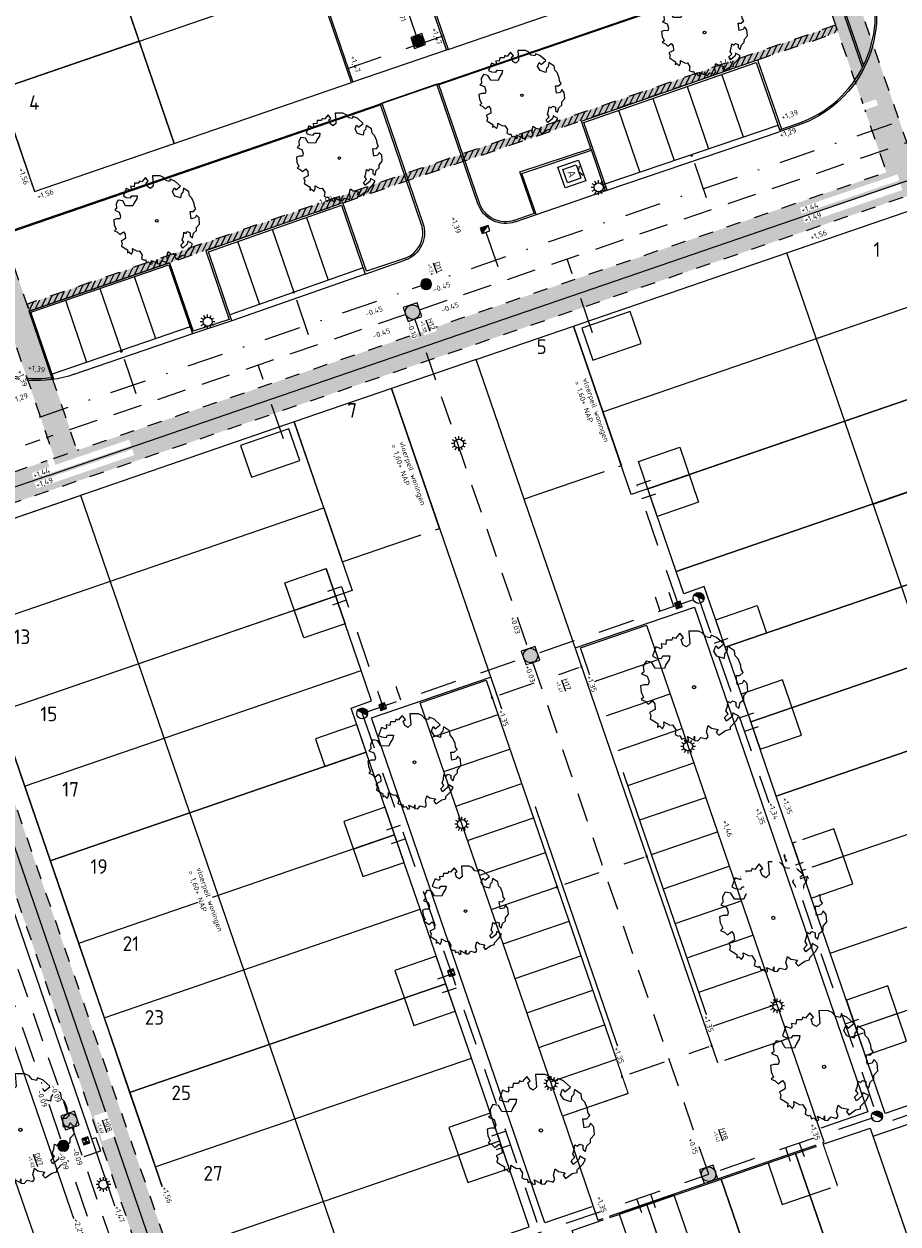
# Model space of a CAD drawing. Header units: metres. Extents: x 264570 to 266133, y 576109 to 577454.
# Tile 12 of 128: x 265154 to 265214, y 576682 to 576765. Entities that reach past the tile are written whole.
import ezdxf
from ezdxf.enums import TextEntityAlignment as Align

# ---------------------------------------------------------------- set-up
doc = ezdxf.new("R2010")
doc.units = ezdxf.units.M
for name, pattern in [('NLCS-HIDDEN', [4, 2, -2]), ('RI-HWA_KOLKAANSLUITING', [4.3, 2.5, -1.8]), ('RI-HWA_PVC', [6.4, 4, -2.4]), ('RI-VWA_PVC', [11, 5, -3, 0, -3])]:
    doc.linetypes.add(name, pattern=pattern)
for name, color, linetype, lineweight in [('B-BH-OG-BEBOUWING-G', 252, 'Continuous', 15), ('B-BH-OG-BEBOUWING-T50', 252, 'Continuous', 15), ('B-OI-RI-HWA_KOLK-S', 252, 'Continuous', 9), ('B-OI-RI-HWA_TRANSPORTLEIDING_PVC_315-G', 252, 'RI-HWA_PVC', 9), ('B-OI-RI-VWA_TRANSPORTLEIDING_PVC_315-G', 252, 'RI-VWA_PVC', 9), ('B-WE-GR-BOOM-S', 252, 'Continuous', 15), ('B-WE-IE-MEUBILAIR_WEGMEUBILAIR-S', 252, 'Continuous', 9), ('B-WE-KL-TRACE-A', 252, 'Continuous', 13), ('B-WE-KL-TRACE-GD', 252, 'NLCS-HIDDEN', 25), ('B-WE-OG-TOPOGRAFIE-G', 252, 'Continuous', 15), ('B-WE-RI-GWA_RIOOLPUT_INSPECTIEPUT_PE-S', 252, 'Continuous', 9), ('B-WE-RI-HWA_KOLK-S', 252, 'Continuous', 9), ('B-WE-RI-HWA_KOLKAANSLUITING-G', 252, 'RI-HWA_KOLKAANSLUITING', 18), ('B-WE-RI-HWA_RIOOLPUT_INSPECTIEPUT-G', 252, 'Continuous', 18), ('B-WE-RI-VWA_RIOOLPUT_INSPECTIEPUT-G', 252, 'Continuous', 18), ('B-XX-AL-BLAD-1A_5-5-PUTNUMMER-T35-500', 252, 'Continuous', 9), ('B-XX-AL-HOOGTELABEL-T25', 252, 'Continuous', 9), ('B-XX-AL-T25', 252, 'Continuous', 9)]:
    doc.layers.add(name, color=color, linetype=linetype, lineweight=lineweight)
doc.styles.add('NLCS-ISO', font='NLCS-ISO.ttf')
doc.styles.add('NLCS-ISO-ANNOTATIVE-T25', font='NLCS-ISO.ttf', dxfattribs={"height": 2.5})
doc.styles.add('NLCS-ISO-ANNOTATIVE-T35', font='NLCS-ISO.ttf', dxfattribs={"height": 3.5})
doc.styles.add('NLCS-ISO-M200-T50', font='NLCS-ISO.ttf', dxfattribs={"height": 1})

# ---------------------------------------------------------------- blocks, each defined once
blk = doc.blocks.new('SIE-WEG_CONTAINER_AFVAL')
for p, q in [((-0.75, -0.75), (-0.75, 0.75)), ((-0.75, 0.75), (0.75, 0.75)), ((-0.487, -0.487), (-0.487, 0.487)), ((-0.487, 0.487), (0.487, 0.487)), ((0, 0.487), (-0.325, 0.675)), ((0, 0.487), (0.325, 0.675)), ((0.487, 0.487), (0.487, -0.487)), ((0.75, 0.75), (0.75, -0.75)), ((0.75, -0.75), (-0.75, -0.75)), ((0.487, -0.487), (-0.487, -0.487))]:
    blk.add_line(p, q)
at = {"style": 'NLCS-ISO'}
blk.add_text('A', height=0.525, dxfattribs=at).set_placement((0, 0), align=Align.MIDDLE_CENTER)
blk = doc.blocks.new('N-SRI-KOLK_STRAAT_450X300-SO_2')
h = blk.add_hatch(color=256)
h.dxf.hatch_style = 1
h.paths.add_polyline_path([(0, 0), (-0.22, 0.15), (-0.22, -0.15)])
h.paths.add_polyline_path([(0.22, 0.15), (0, 0), (0.22, -0.15)])
for p, q in [((-0.22, -0.15), (0.22, 0.15)), ((0.22, -0.15), (-0.22, 0.15))]:
    blk.add_line(p, q)
at = {"flags": 128}
blk.add_lwpolyline([(-0.22, -0.15), (0.22, -0.15), (0.22, 0.15), (-0.22, 0.15)], close=True, dxfattribs=at)
blk = doc.blocks.new('N-SRI-PUT_HWA-SO')
h = blk.add_hatch(color=256)
h.dxf.hatch_style = 1
h.paths.add_polyline_path([(-2, 0, 1), (2, 0, 1)])
at = {"lineweight": -3, "flags": 128}
blk.add_lwpolyline([(-2, -2), (2, -2), (2, 2), (-2, 2)], close=True, dxfattribs=at)
at = {"lineweight": -3}
blk.add_circle((0, 0), 2, dxfattribs=at)
blk = doc.blocks.new('N-SRI-KOLK_TROTTOIR-SO')
blk.add_hatch(color=256).paths.add_polyline_path([(1.125, 1.5), (-1.125, 1.5), (-1.125, 0)])
blk.add_line((-1.125, 0), (1.125, 1.5))
at = {"flags": 128}
blk.add_lwpolyline([(-1.125, 0), (1.125, 0), (1.125, 1.5), (-1.125, 1.5)], close=True, dxfattribs=at)
blk = doc.blocks.new('N-SRI-PUT_GWA_KUNSTSTOF-SO')
blk.add_hatch(color=256).paths.add_polyline_path([(1.06, 1.06, 0.664858), (-1.5, 0.01), (-1.5, -0.01, 0.196534), (-1.06, -1.06)])
at = {"lineweight": -3}
blk.add_circle((0, 0), 1.5, dxfattribs=at)
blk = doc.blocks.new('N-SRI-KOLK_STRAAT_450x450-SO')
h = blk.add_hatch(color=256)
h.dxf.hatch_style = 1
h.paths.add_polyline_path([(-0.56, 0.56), (-0.56, -0.56), (0, 0)])
h.paths.add_polyline_path([(0, 0), (0.56, -0.56), (0.56, 0.56)])
for p, q in [((-0.56, -0.56), (0.56, 0.56)), ((0.56, -0.56), (-0.56, 0.56))]:
    blk.add_line(p, q)
at = {"flags": 128}
blk.add_lwpolyline([(-0.56, -0.56), (0.56, -0.56), (0.56, 0.56), (-0.56, 0.56)], close=True, dxfattribs=at)
blk = doc.blocks.new('SGR-BOOM_06')
at = {"linetype": 'Continuous', "flags": 128}
blk.add_lwpolyline([(2.7, 3.52), (2.53, 3.94), (2.2, 4.06), (1.94, 4.52), (1.27, 4.69), (0.86, 4.52), (1.11, 4.27), (1.06, 3.81), (0.23, 3.98), (0.35, 4.32), (0.18, 4.69), (-0.15, 4.61), (-0.49, 4.69), (-1.15, 4.65), (-1.49, 4.48), (-1.95, 4.57), (-2.54, 4.11), (-2.12, 3.9), (-1.99, 3.64), (-1.58, 3.44), (-1.99, 2.89), (-2.54, 2.77), (-2.92, 3.1), (-2.62, 3.22), (-2.87, 3.86), (-3.63, 3.43), (-4, 3.02), (-3.79, 2.85), (-4, 2.51), (-4.42, 2.35), (-4.72, 2.05), (-5.01, 1.21), (-3.88, 0.92), (-3.71, 0.54), (-4, 0.29), (-4.51, 0.29), (-4.6, 0.56), (-5.09, 0.38), (-4.76, -0.17), (-4.93, -0.38), (-4.72, -0.54), (-4.88, -1.01), (-4.53, -1.18), (-4.72, -1.55), (-4.42, -1.59), (-4.29, -1.71), (-4.62, -2.11), (-3.92, -2.68), (-3.67, -2.43), (-3.46, -1.97), (-3.63, -1.76), (-3.42, -1.17), (-3.12, -1.34), (-2.79, -1.76), (-2.5, -2.01), (-2.79, -2.81), (-3.42, -2.93), (-3.67, -3.39), (-3.33, -3.77), (-2.83, -3.9), (-2.77, -4.02), (-2.71, -4.15), (-2.33, -3.73), (-1.83, -3.73), (-1.57, -3.9), (-1.7, -4.27), (-1.7, -4.61), (-1.15, -4.74), (-0.61, -4.69), (-0.49, -4.94), (-0.23, -4.65), (0.1, -4.48), (-0.06, -4.01), (0.27, -3.9), (0.77, -4.02), (0.86, -4.61), (1.15, -4.57), (1.44, -4.74), (2.07, -4.23), (2.37, -4.36), (2.32, -4.15), (2.66, -3.98), (2.41, -3.73), (2.11, -3.64), (2.57, -3.23), (2.62, -2.98), (3.16, -2.85), (3.54, -3.06), (3.79, -2.81), (3.77, -2.63), (4.12, -2.63), (4.12, -2.39), (4.46, -2.26), (4.46, -2.05), (4.08, -2.05), (4.54, -1.59), (4.25, -1.42), (4.63, -1.55), (4.75, -1.26), (4.54, -0.92), (4.84, -0.46), (4.67, -0.25), (4.25, -0.25), (3.75, 0.08), (4.08, 0.29), (4.38, 0.84), (4.54, 0.59), (4.88, 0.71), (4.67, 1.43), (4.71, 1.89), (4.5, 1.97), (4.16, 2.64), (3.83, 3.01), (3.37, 2.6), (3.66, 2.43), (3.91, 1.8), (3.54, 1.72), (3.33, 2.14), (2.99, 2.05), (2.66, 2.31), (2.24, 2.51), (2.45, 2.68), (2.32, 2.93), (2.53, 3.18), (2.87, 3.06), (3.16, 3.23)], close=True, dxfattribs=at)
blk.add_circle((0, 0), 0.15)
blk = doc.blocks.new('N-SRI-PUT_VWA_KUNSTSTOF-SO')
h = blk.add_hatch(color=256)
edge = h.paths.add_edge_path()
edge.add_arc((0, 0), 1.5, 0, 180)
edge.add_arc((0, 0), 1.5, 180, 360)
at = {"flags": 128}
blk.add_lwpolyline([(1.5, 0, 1), (-1.5, 0, 1), (1.5, 0)], format="xyb", close=True, dxfattribs=at)
blk = doc.blocks.new('LM')
at = {"flags": 128}
for points in [[(-1.25, 0), (-2, 0)], [(-1.08, 0.62), (-1.73, 1)], [(-0.62, 1.08), (-1, 1.73)], [(0, 1.25), (0, 2)], [(0.62, 1.08), (1, 1.73)], [(1.08, 0.62), (1.73, 1)], [(2, 0), (1.25, 0)], [(-1.73, -1), (-1.08, -0.62)], [(-1, -1.73), (-0.62, -1.08)], [(0, -2), (0, -1.25)], [(1, -1.73), (0.62, -1.08)], [(1.73, -1), (1.08, -0.62)]]:
    blk.add_lwpolyline(points, dxfattribs=at)
blk.add_circle((0, 0), 1.25)

msp = doc.modelspace()

# ---------------------------------------------------------------- hatches: boundary and pattern name
at = {"layer": 'B-WE-KL-TRACE-A'}
h = msp.add_hatch(dxfattribs=at)
h.set_pattern_fill('DOTS', color=256, scale=0.5)
h.set_pattern_definition([(0, (265213.50372, 576754.34745), (0.079375, 0.15875), [0, -0.15875])])
edge = h.paths.add_edge_path()
edge.add_line((265245.427, 576937.04), (265177.867, 576914.053))
edge.add_arc((265180.15, 576907.436), 7, 109.03419, 199.0537)
edge.add_line((265173.534, 576905.151), (265198.213, 576833.693))
edge.add_line((265198.213, 576833.693), (265187.391, 576829.955))
edge.add_line((265187.391, 576829.955), (265213.504, 576754.347))
edge.add_line((265213.504, 576754.347), (265157.98, 576735.275))
edge.add_line((265157.98, 576735.275), (265156.42, 576734.739))
edge.add_line((265156.42, 576734.739), (265144.825, 576730.757))
edge.add_line((265144.825, 576730.757), (265165.437, 576670.748))
edge.add_line((265165.437, 576670.748), (265167.329, 576671.398))
edge.add_line((265167.329, 576671.398), (265174.209, 576651.367))
edge.add_line((265174.209, 576651.367), (265191.294, 576657.235))
edge.add_line((265191.294, 576657.235), (265191.904, 576655.462))
edge.add_line((265191.904, 576655.462), (265217.468, 576664.243))
edge.add_line((265217.468, 576664.243), (265217.969, 576662.782))
edge.add_line((265217.969, 576662.782), (265246.735, 576672.662))
edge.add_line((265246.735, 576672.662), (265218.131, 576755.937))
edge.add_line((265218.131, 576755.937), (265215.395, 576754.997))
edge.add_line((265215.395, 576754.997), (265189.934, 576828.717))
edge.add_line((265189.934, 576828.717), (265200.757, 576832.455))
edge.add_line((265200.757, 576832.455), (265175.424, 576905.804))
edge.add_arc((265180.15, 576907.436), 5, 109.0788, 199.0537, ccw=False)
edge.add_line((265178.516, 576912.161), (265246.071, 576935.147))
edge.add_line((265246.071, 576935.147), (265245.427, 576937.04))
h.paths.add_polyline_path([(265147.366, 576729.515), (265166.679, 576673.289), (265168.57, 576673.939), (265175.451, 576653.908), (265192.536, 576659.776), (265193.145, 576658.003), (265218.709, 576666.784), (265219.211, 576665.323), (265244.194, 576673.904), (265216.889, 576753.395)], flags=16)
h = msp.add_hatch(dxfattribs=at)
h.set_pattern_fill('DOTS', color=256, scale=0.5)
h.set_pattern_definition([(0, (265213.50372, 576751.05414), (0.079375, 0.15875), [0, -0.15875])])
edge = h.paths.add_edge_path()
edge.add_line((265157.98, 576735.275), (265128.517, 576821.046))
edge.add_line((265128.517, 576821.046), (265184.245, 576840.189))
edge.add_line((265184.245, 576840.189), (265187.722, 576830.068))
edge.add_line((265187.722, 576830.068), (265189.281, 576830.608))
edge.add_line((265189.281, 576830.608), (265185.806, 576840.725))
edge.add_line((265185.806, 576840.725), (265194.726, 576843.79))
edge.add_line((265194.726, 576843.79), (265194.188, 576845.349))
edge.add_line((265194.188, 576845.349), (265188.098, 576843.257))
edge.add_line((265188.098, 576843.257), (265167.527, 576903.142))
edge.add_line((265167.527, 576903.142), (265173.517, 576905.199))
edge.add_arc((265180.15, 576907.436), 7, 184.98798, 198.63142, ccw=False)
edge.add_line((265173.177, 576906.827), (265166.991, 576904.703))
edge.add_line((265166.991, 576904.703), (265162.382, 576918.121))
edge.add_line((265162.382, 576918.121), (265112.423, 576900.959))
edge.add_line((265112.423, 576900.959), (265110.487, 576906.593))
edge.add_line((265110.487, 576906.593), (265086.229, 576898.26))
edge.add_line((265086.229, 576898.26), (265084.078, 576904.521))
edge.add_line((265084.078, 576904.521), (265082.517, 576903.985))
edge.add_line((265082.517, 576903.985), (265085.194, 576896.192))
edge.add_line((265085.194, 576896.192), (265109.463, 576904.497))
edge.add_line((265109.463, 576904.497), (265113.884, 576891.625))
edge.add_line((265113.884, 576891.625), (265084.703, 576881.601))
edge.add_line((265084.703, 576881.601), (265105.644, 576820.637))
edge.add_line((265105.644, 576820.637), (265107.205, 576821.174))
edge.add_line((265107.205, 576821.174), (265086.8, 576880.577))
edge.add_line((265086.8, 576880.577), (265115.981, 576890.601))
edge.add_line((265115.981, 576890.601), (265112.959, 576899.399))
edge.add_line((265112.959, 576899.399), (265161.358, 576916.024))
edge.add_line((265161.358, 576916.024), (265186.538, 576842.721))
edge.add_line((265186.538, 576842.721), (265126.421, 576822.071))
edge.add_line((265126.421, 576822.071), (265156.42, 576734.739))
edge.add_line((265156.42, 576734.739), (265157.98, 576735.275))

# ---------------------------------------------------------------- linework, layer by layer
at = {"layer": 'B-BH-OG-BEBOUWING-G', "flags": 128}
for points in [[(265159.89, 576770.163), (265150.3, 576766.868), (265152.639, 576760.059), (265162.229, 576763.353)], [(265162.229, 576763.353), (265152.639, 576760.059), (265155.051, 576753.037), (265164.641, 576756.331)], [(265235.126, 576697.223), (265225.536, 576693.929), (265206.678, 576748.831), (265216.268, 576752.125)], [(265185.359, 576741.508), (265192.027, 576743.798), (265195.321, 576734.208), (265188.654, 576731.918)], [(265172.877, 576737.22), (265176.171, 576727.63), (265182.839, 576729.921), (265179.545, 576739.511)], [(265200.62, 576731.709), (265197.783, 576730.735), (265196.484, 576734.518), (265199.321, 576735.492)], [(265204.846, 576714.763), (265207.683, 576715.737), (265206.384, 576719.52), (265203.546, 576718.546)], [(265174.975, 576713.595), (265177.812, 576714.57), (265177.162, 576716.462), (265174.325, 576715.487)], [(265176.274, 576709.812), (265177.574, 576706.029), (265180.411, 576707.004), (265179.112, 576710.787)], [(265208.354, 576704.549), (265211.192, 576705.523), (265209.892, 576709.306), (265207.055, 576708.332)], [(265179.783, 576699.598), (265181.082, 576695.815), (265183.92, 576696.79), (265182.62, 576700.573)], [(265212.058, 576693.767), (265214.895, 576694.741), (265213.596, 576698.525), (265210.758, 576697.55)], [(265186.324, 576689.791), (265183.486, 576688.817), (265184.786, 576685.034), (265187.623, 576686.008)], [(265205.383, 576686.372), (265206.358, 576683.535), (265210.141, 576684.835), (265209.166, 576687.672)], [(265195.169, 576682.864), (265196.143, 576680.027), (265199.926, 576681.326), (265198.952, 576684.163)]]:
    msp.add_lwpolyline(points, close=True, dxfattribs=at)
for points in [[(265208.7, 576742.943), (265218.29, 576746.237)], [(265196.68, 576742.613), (265195.928, 576744.8), (265192.604, 576743.658), (265193.355, 576741.471), (265196.68, 576742.613)], [(265210.649, 576737.269), (265220.239, 576740.563)], [(265169.184, 576735.613), (265169.935, 576733.426), (265173.26, 576734.568), (265172.508, 576736.755), (265169.184, 576735.613)], [(265212.598, 576731.594), (265222.188, 576734.888)], [(265197.133, 576732.626), (265199.971, 576733.601)], [(265158.226, 576732.188), (265148.636, 576728.894), (265167.3, 576674.56), (265176.89, 576677.854), (265158.226, 576732.188)], [(265176.364, 576723.377), (265173.526, 576722.403), (265172.227, 576726.186), (265175.064, 576727.16), (265176.364, 576723.377)], [(265172.877, 576724.294), (265175.714, 576725.269)], [(265202.442, 576721.761), (265201.792, 576723.653), (265204.629, 576724.628), (265205.279, 576722.736), (265202.442, 576721.761)], [(265204.196, 576716.654), (265207.033, 576717.629)], [(265176.924, 576707.921), (265179.761, 576708.896)], [(265207.705, 576706.44), (265210.542, 576707.415)], [(265180.433, 576697.707), (265183.27, 576698.681)], [(265211.408, 576695.658), (265214.245, 576696.633)], [(265184.136, 576686.925), (265186.973, 576687.9)], [(265207.275, 576687.022), (265208.249, 576684.185)], [(265197.06, 576683.514), (265198.035, 576680.676)]]:
    msp.add_lwpolyline(points, dxfattribs=at)
at = {"layer": 'B-OI-RI-HWA_TRANSPORTLEIDING_PVC_315-G', "ltscale": 0.5, "flags": 128}
for points in [[(265181.376, 576763.359), (265161.705, 576820.624)], [(265181.464, 576744.923), (265219.167, 576757.874)], [(265180.519, 576744.599), (265142.919, 576731.685), (265157.319, 576689.765)], [(265201.31, 576685.608), (265181.154, 576744.288)]]:
    msp.add_lwpolyline(points, dxfattribs=at)
at = {"layer": 'B-OI-RI-HWA_TRANSPORTLEIDING_PVC_315-G', "ltscale": 0.5}
msp.add_lwpolyline([(265157.644, 576688.819), (265171.881, 576647.371), (265210.439, 576659.032), (265248.62, 576670.561)], dxfattribs=at)
at = {"layer": 'B-OI-RI-VWA_TRANSPORTLEIDING_PVC_315-G', "ltscale": 0.5, "flags": 128}
for points in [[(265219.145, 576759.462), (265180.974, 576746.351)], [(265156.865, 576688.023), (265141.495, 576732.782), (265180.028, 576746.026)]]:
    msp.add_lwpolyline(points, dxfattribs=at)
at = {"layer": 'B-OI-RI-VWA_TRANSPORTLEIDING_PVC_315-G', "ltscale": 0.5}
msp.add_lwpolyline([(265234.769, 576713.961), (265250.057, 576669.469), (265210.931, 576657.615), (265171.437, 576645.632), (265157.185, 576687.076)], dxfattribs=at)
at = {"layer": 'B-WE-KL-TRACE-GD', "ltscale": 0.5, "flags": 128}
for points in [[(265245.427, 576937.04), (265177.867, 576914.053, 0.414313), (265173.534, 576905.151), (265198.213, 576833.693), (265187.391, 576829.955), (265213.504, 576754.347), (265157.98, 576735.275)], [(265156.42, 576734.739), (265144.825, 576730.757), (265165.437, 576670.748), (265167.329, 576671.398), (265174.209, 576651.367), (265191.294, 576657.235), (265191.904, 576655.462), (265217.468, 576664.243), (265217.969, 576662.782), (265246.735, 576672.662), (265218.131, 576755.937), (265215.395, 576754.997), (265189.934, 576828.717), (265200.757, 576832.455), (265175.424, 576905.804, -0.414085), (265178.516, 576912.161), (265246.071, 576935.147)], [(265082.517, 576903.985), (265085.194, 576896.192), (265109.463, 576904.497), (265113.884, 576891.625), (265084.703, 576881.601), (265105.644, 576820.637), (265107.205, 576821.174), (265086.8, 576880.577), (265115.981, 576890.601), (265112.959, 576899.399), (265161.358, 576916.024), (265186.538, 576842.721), (265126.421, 576822.071), (265156.42, 576734.739), (265157.98, 576735.275), (265128.517, 576821.046), (265184.245, 576840.189), (265187.722, 576830.068), (265189.281, 576830.608), (265185.806, 576840.725), (265194.726, 576843.79), (265194.188, 576845.349), (265188.098, 576843.257), (265167.527, 576903.142), (265173.517, 576905.199, -0.059601), (265173.177, 576906.827), (265166.991, 576904.703), (265162.918, 576916.56)]]:
    msp.add_lwpolyline(points, format="xyb", dxfattribs=at)
at = {"layer": 'B-WE-OG-TOPOGRAFIE-G'}
for p, q in [((265183.329, 576762.75), (265165.231, 576815.439)), ((265158.799, 576813.229), (265176.898, 576760.541)), ((265146.542, 576809.019), (265164.641, 576756.331)), ((265152.639, 576760.059), (265174.391, 576767.531)), ((265194.2, 576753.557), (265206.068, 576757.582)), ((265194.344, 576753.131), (265206.216, 576757.157)), ((265193.222, 576755.988), (265194.204, 576753.082)), ((265187.987, 576751.058), (265189.425, 576751.578)), ((265177.592, 576747.795), (265168.456, 576744.578)), ((265177.739, 576747.37), (265168.6, 576744.151)), ((265168.6, 576744.151), (265165.884, 576743.277))]:
    msp.add_line(p, q, dxfattribs=at)
for points in [[(265157.775, 576740.491, -0.414214), (265147.61, 576745.458), (265146.716, 576748.059), (265146.067, 576749.95), (265137.342, 576775.349), (265136.692, 576777.24), (265129.917, 576796.964, -0.359988), (265133.512, 576806.507, -0.047189), (265134.884, 576807.129), (265192.205, 576826.819)], [(265211.986, 576761.512, 0.202688), (265212.435, 576767.726), (265192.205, 576826.819), (265134.884, 576807.129, 0.047189), (265133.512, 576806.507), (265142.84, 576779.352), (265136.692, 576777.24), (265137.342, 576775.349), (265143.489, 576777.46), (265152.214, 576752.062), (265146.067, 576749.95), (265146.716, 576748.059), (265209.231, 576769.533), (265211.932, 576761.671)], [(265206.177, 576757.27), (265207.421, 576757.698, 0.413911), (265212.317, 576767.703), (265192.13, 576826.667)], [(265211.986, 576761.512, -0.194339), (265207.46, 576757.584), (265206.216, 576757.157)], [(265188.027, 576750.945, -0.415679), (265185.479, 576752.184), (265182.655, 576760.404), (265178.872, 576759.105), (265181.705, 576750.858, -0.413184), (265180.47, 576748.319)], [(265187.987, 576751.058, -0.415679), (265185.592, 576752.223), (265182.769, 576760.443)], [(265180.43, 576748.432, 0.413184), (265181.591, 576750.819), (265178.759, 576759.066)], [(265156.245, 576740.25, -0.358238), (265147.723, 576745.497), (265146.83, 576748.098)]]:
    msp.add_lwpolyline(points, format="xyb", dxfattribs=at)
for points in [[(265183.424, 576762.783), (265205.176, 576770.255), (265187.078, 576822.943), (265165.325, 576815.471)], [(265165.325, 576815.471), (265183.424, 576762.783)], [(265158.705, 576813.197), (265136.952, 576805.725), (265155.051, 576753.037), (265176.804, 576760.509)], [(265176.804, 576760.509), (265158.705, 576813.197)], [(265211.869, 576761.546), (265209.169, 576769.406), (265182.801, 576760.348)], [(265183.424, 576762.783), (265176.804, 576760.509)], [(265188.027, 576750.945), (265189.363, 576751.409), (265194.344, 576753.131), (265192.75, 576757.777), (265204.563, 576761.884), (265206.216, 576757.157)], [(265189.328, 576751.543), (265188.346, 576754.386), (265193.222, 576755.988), (265192.587, 576757.868), (265204.655, 576762.065), (265206.31, 576757.316)], [(265202.209, 576761.041), (265203.671, 576756.785)], [(265199.844, 576760.229), (265201.306, 576755.973)], [(265197.48, 576759.417), (265198.942, 576755.161)], [(265146.862, 576748.003), (265178.791, 576758.971)], [(265195.115, 576758.605), (265196.577, 576754.349)], [(265189.328, 576751.543), (265188.346, 576754.386), (265193.222, 576755.988)], [(265189.471, 576751.446), (265188.479, 576754.28), (265193.262, 576755.871)], [(265156.019, 576733.544), (265217.037, 576754.504), (265236.935, 576696.576), (265235.516, 576696.089)], [(265180.43, 576748.432), (265177.831, 576747.558), (265176.214, 576752.265), (265166.814, 576748.966), (265168.412, 576744.251), (265165.934, 576743.441), (265164.322, 576748.133), (265154.675, 576744.819), (265156.245, 576740.25)], [(265168.6, 576744.151), (265166.999, 576748.885), (265176.111, 576752.091), (265177.739, 576747.37), (265180.47, 576748.319)], [(265194.049, 576737.911), (265192.027, 576743.798), (265216.268, 576752.125), (265218.29, 576746.237)], [(265173.717, 576751.255), (265175.195, 576746.951)], [(265171.353, 576750.442), (265172.837, 576746.121)], [(265168.989, 576749.63), (265170.479, 576745.29)], [(265156.286, 576740.128), (265154.675, 576744.819), (265164.322, 576748.133), (265165.934, 576743.441)], [(265156.385, 576740.149), (265154.802, 576744.757), (265164.26, 576748.006), (265165.884, 576743.277), (265157.682, 576740.46)], [(265161.895, 576747.194), (265163.357, 576742.938)], [(265159.531, 576746.382), (265160.993, 576742.126)], [(265157.167, 576745.569), (265158.628, 576741.314)], [(265156.019, 576733.544), (265136.08, 576726.695), (265129.989, 576744.427)], [(265165.722, 576743.75), (265156.264, 576740.501)], [(265197.133, 576732.626), (265199.971, 576733.601)], [(265176.072, 576655.178), (265193.157, 576661.047), (265196.081, 576652.535), (265178.996, 576646.667), (265173.792, 576644.886), (265170.872, 576653.386), (265172.289, 576653.879), (265146.745, 576728.244), (265148.636, 576728.894), (265167.3, 576674.56)], [(265220.969, 576663.283), (265217.659, 576662.146), (265217.164, 576663.586), (265195.206, 576656.068), (265196.488, 576652.337), (265173.595, 576644.473), (265170.568, 576653.288), (265170.87, 576653.392), (265145.326, 576727.757)], [(265175.714, 576725.269), (265152.608, 576717.332), (265154.362, 576712.225), (265177.468, 576720.162), (265175.064, 576727.16)], [(265139.73, 576725.835), (265144.943, 576710.819), (265150.989, 576692.955), (265157.049, 576675.569), (265163.354, 576657.269), (265168.897, 576640.919), (265169.246, 576639.902), (265185.171, 576644.045), (265208.003, 576649.981), (265215.705, 576652.011), (265222.56, 576653.773), (265224.1, 576654.169), (265224.508, 576652.982), (265168.458, 576638.455), (265138.58, 576725.439)], [(265192.157, 576721.718), (265200.33, 576724.525), (265212.228, 576689.887), (265209.002, 576688.778)], [(265144.193, 576721.949), (265161.204, 576672.466), (265171.518, 576642.39), (265218.978, 576658.305)], [(265193.333, 576719.373), (265197.854, 576720.926)], [(265154.362, 576712.225), (265156.116, 576707.118), (265177.812, 576714.57), (265176.773, 576717.597), (265178.183, 576718.081), (265177.468, 576720.162)], [(265193.294, 576683.383), (265190.068, 576682.275), (265178.17, 576716.914), (265186.343, 576719.721)], [(265181.523, 576717.96), (265186.044, 576719.512), (265195.79, 576691.14), (265191.269, 576689.587), (265181.523, 576717.96)], [(265207.705, 576706.44), (265205.95, 576711.547), (265227.646, 576719), (265229.4, 576713.892)], [(265194.145, 576717.008), (265198.666, 576718.561)], [(265182.336, 576715.595), (265186.856, 576717.148)], [(265194.957, 576714.644), (265199.478, 576716.197)], [(265183.148, 576713.231), (265187.668, 576714.784)], [(265179.761, 576708.896), (265177.812, 576714.57), (265156.116, 576707.118), (265158.066, 576701.443)], [(265195.769, 576712.279), (265200.29, 576713.832)], [(265209.654, 576700.766), (265207.705, 576706.44), (265229.4, 576713.892), (265231.35, 576708.218)], [(265183.96, 576710.866), (265188.481, 576712.419)], [(265196.581, 576709.915), (265201.102, 576711.468)], [(265184.772, 576708.502), (265189.293, 576710.055)], [(265197.394, 576707.551), (265201.914, 576709.104)], [(265211.408, 576695.658), (265209.654, 576700.766), (265231.35, 576708.218), (265233.104, 576703.111)], [(265185.584, 576706.138), (265190.105, 576707.69)], [(265207.705, 576706.44), (265210.542, 576707.415)], [(265198.206, 576705.186), (265202.727, 576706.739)], [(265186.396, 576703.773), (265190.917, 576705.326)], [(265199.018, 576702.822), (265203.539, 576704.375)], [(265159.82, 576696.336), (265161.574, 576691.229), (265183.27, 576698.681), (265181.516, 576703.788)], [(265187.208, 576701.409), (265191.729, 576702.962)], [(265199.83, 576700.457), (265204.351, 576702.01)], [(265188.021, 576699.044), (265192.541, 576700.597)], [(265200.642, 576698.093), (265205.163, 576699.646)], [(265188.833, 576696.68), (265193.354, 576698.233)], [(265201.454, 576695.729), (265205.975, 576697.281)], [(265211.408, 576695.658), (265214.245, 576696.633)], [(265189.645, 576694.316), (265194.166, 576695.868)], [(265163.328, 576686.122), (265165.278, 576680.447), (265186.973, 576687.9), (265185.024, 576693.574)], [(265190.457, 576691.951), (265194.978, 576693.504)], [(265219.998, 576666.65), (265212.591, 576688.214), (265218.279, 576690.168), (265225.686, 576668.605)], [(265165.278, 576680.447), (265167.3, 576674.56), (265188.996, 576682.012), (265186.973, 576687.9)], [(265197.06, 576683.514), (265202.167, 576685.268), (265209.267, 576664.598), (265204.16, 576662.844)]]:
    msp.add_lwpolyline(points, dxfattribs=at)
for points in [[(265220.239, 576740.563), (265195.998, 576732.236), (265194.049, 576737.911), (265218.29, 576746.237)], [(265193.714, 576682.47), (265209.232, 576687.8), (265206.787, 576694.917), (265201.936, 576693.251), (265185.359, 576741.508), (265179.545, 576739.511), (265196.121, 576691.253), (265191.269, 576689.587)], [(265222.188, 576734.888), (265199.083, 576726.952), (265197.133, 576732.626), (265220.239, 576740.563)], [(265150.659, 576723.007), (265174.9, 576731.333), (265172.877, 576737.22), (265148.636, 576728.894)], [(265224.138, 576729.214), (265202.442, 576721.761), (265201.012, 576725.923), (265199.602, 576725.438), (265199.083, 576726.952), (265222.188, 576734.888)], [(265150.659, 576723.007), (265174.9, 576731.333), (265176.849, 576725.659), (265152.608, 576717.332)], [(265225.892, 576724.107), (265204.196, 576716.654), (265202.442, 576721.761), (265224.138, 576729.214)], [(265227.646, 576719), (265205.95, 576711.547), (265204.196, 576716.654), (265225.892, 576724.107)], [(265192.521, 576721.737), (265197.041, 576723.29), (265206.787, 576694.917), (265202.267, 576693.364)], [(265159.82, 576696.336), (265181.516, 576703.788), (265179.761, 576708.896), (265158.066, 576701.443)], [(265235.126, 576697.223), (265213.43, 576689.771), (265211.408, 576695.658), (265233.104, 576703.111)], [(265183.27, 576698.681), (265161.574, 576691.229), (265163.328, 576686.122), (265185.024, 576693.574)], [(265214.374, 576666.353), (265207.275, 576687.022), (265212.396, 576688.781), (265219.496, 576668.112)], [(265209.267, 576664.598), (265202.167, 576685.268), (265207.275, 576687.022), (265214.374, 576666.353)], [(265199.053, 576661.09), (265191.953, 576681.759), (265197.06, 576683.514), (265204.16, 576662.844)]]:
    msp.add_lwpolyline(points, close=True, dxfattribs=at)
at = {"layer": 'B-WE-RI-HWA_KOLKAANSLUITING-G'}
for p, q in [((265181.447, 576763.151), (265183.102, 576763.719)), ((265176.479, 576761.455), (265181.444, 576763.16)), ((265193.346, 576743.33), (265191.602, 576748.406)), ((265172.126, 576736.06), (265170.39, 576741.138)), ((265196.402, 576732.908), (265197.35, 576733.226)), ((265179.221, 576709.238), (265180.166, 576709.563)), ((265179.546, 576708.293), (265180.491, 576708.618)), ((265182.729, 576699.024), (265183.675, 576699.349)), ((265183.054, 576698.078), (265184, 576698.403)), ((265210.67, 576695.933), (265211.616, 576696.259)), ((265210.995, 576694.987), (265211.941, 576695.313)), ((265186.433, 576688.243), (265187.378, 576688.567)), ((265186.757, 576687.297), (265187.703, 576687.622))]:
    msp.add_line(p, q, dxfattribs=at)
at = {"layer": 'B-WE-RI-HWA_KOLKAANSLUITING-G', "flags": 128}
for points in [[(265200.327, 576754.976), (265201.424, 576751.781)], [(265186.024, 576750.249), (265187.179, 576746.886)], [(265173.018, 576745.595), (265174.115, 576742.4)], [(265161.196, 576741.535), (265162.293, 576738.339)], [(265199.23, 576724.676), (265196.402, 576732.908)], [(265196.727, 576731.962), (265197.675, 576732.281)], [(265175.174, 576725.609), (265176.118, 576725.94), (265178.945, 576717.708)], [(265198.923, 576724.571), (265198.599, 576725.517)], [(265176.443, 576724.994), (265175.499, 576724.663)], [(265177.535, 576717.224), (265200.618, 576725.153)], [(265197.978, 576724.246), (265197.653, 576725.192)], [(265200.618, 576725.153), (265206.953, 576706.71), (265212.863, 576689.576)], [(265202.636, 576722.357), (265201.69, 576722.032)], [(265180.197, 576718.138), (265179.872, 576719.084)], [(265177.535, 576717.224), (265183.837, 576698.876), (265189.758, 576681.64)], [(265204.39, 576717.25), (265203.444, 576716.925)], [(265204.715, 576716.304), (265203.769, 576715.979)], [(265191.437, 576705.505), (265196.873, 576707.372)], [(265207.899, 576707.035), (265206.953, 576706.71)], [(265208.225, 576706.09), (265207.279, 576705.765)], [(265195.904, 576692.5), (265201.34, 576694.368)], [(265228.488, 576694.309), (265213.058, 576689.009), (265212.863, 576689.576), (265201.31, 576685.608)], [(265206.933, 576686.482), (265206.605, 576687.427)], [(265207.877, 576686.806), (265207.552, 576687.752)], [(265176.544, 576676.044), (265176.219, 576676.989), (265201.31, 576685.608)], [(265197.663, 576683.298), (265197.338, 576684.244)], [(265196.718, 576682.973), (265196.391, 576683.918)]]:
    msp.add_lwpolyline(points, dxfattribs=at)

# ---------------------------------------------------------------- block references
at = {"layer": 'B-OI-RI-HWA_KOLK-S', "color": 253, "xscale": 0.25, "yscale": 0.25, "zscale": 0.5, "rotation": 18.95730622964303}
msp.add_blockref('N-SRI-KOLK_TROTTOIR-SO', (265186.024, 576750.25), dxfattribs=at)
at = {"layer": 'B-WE-GR-BOOM-S', "color": 251, "lineweight": 13, "xscale": 0.5999999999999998, "yscale": 0.5999999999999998, "rotation": 288.9573062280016}
for p in [(265201.028, 576763.937), (265188.496, 576759.632), (265175.965, 576755.328), (265163.434, 576751.024)]:
    msp.add_blockref('SGR-BOOM_06', p, dxfattribs=at)
at = {"layer": 'B-WE-GR-BOOM-S', "rotation": 288.9573062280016}
for p, xscale, yscale, zscale in [((265200.309, 576719.027), 0.7499999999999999, 0.7499999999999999, 0.7499999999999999), ((265181.124, 576713.871), 0.65, 0.65, 0.65), ((265184.629, 576703.667), 0.5999999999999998, 0.5999999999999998, 0.5999999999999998), ((265205.748, 576703.193), 0.7499999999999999, 0.7499999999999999, 0.7499999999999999), ((265209.232, 576692.984), 0.7499999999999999, 0.7499999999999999, 0.7499999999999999), ((265189.796, 576688.614), 0.7499999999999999, 0.7499999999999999, 0.7499999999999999)]:
    msp.add_blockref('SGR-BOOM_06', p, dxfattribs=dict(at, xscale=xscale, yscale=yscale, zscale=zscale))
at = {"layer": 'B-WE-IE-MEUBILAIR_WEGMEUBILAIR-S', "xscale": 0.25, "yscale": 0.25, "zscale": 0.25}
for p in [(265193.754, 576753.314), (265166.924, 576744.098), (265184.169, 576735.738), (265199.9, 576714.967), (265184.382, 576709.637), (265206.016, 576697.163), (265190.498, 576691.833), (265159.779, 576684.903)]:
    msp.add_blockref('LM', p, dxfattribs=at)
at = {"layer": 'B-WE-OG-TOPOGRAFIE-G', "rotation": 288.9573062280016}
msp.add_blockref('SIE-WEG_CONTAINER_AFVAL', (265191.921, 576754.242), dxfattribs=at)
at = {"layer": 'B-WE-RI-GWA_RIOOLPUT_INSPECTIEPUT_PE-S', "color": 253, "xscale": 0.2499999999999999, "yscale": 0.2499999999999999, "zscale": 0.2499999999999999, "rotation": 288.9573062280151}
for p in [(265200.618, 576725.153), (265177.535, 576717.224), (265212.863, 576689.576)]:
    msp.add_blockref('N-SRI-PUT_GWA_KUNSTSTOF-SO', p, dxfattribs=at)
at = {"layer": 'B-WE-RI-HWA_KOLK-S', "color": 253}
for name, p, xscale, yscale, zscale, rotation in [('N-SRI-KOLK_STRAAT_450X300-SO_2', (265200.144, 576755.508), 0.25, 0.25, 0.4999999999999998, 198.9573062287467), ('N-SRI-KOLK_STRAAT_450X300-SO_2', (265172.835, 576746.127), 0.25, 0.25, 0.4999999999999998, 198.9573062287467), ('N-SRI-KOLK_STRAAT_450X300-SO_2', (265161.013, 576742.067), 0.25, 0.25, 0.4999999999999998, 198.9573062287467), ('N-SRI-KOLK_STRAAT_450x450-SO', (265199.223, 576724.662), 0.3750000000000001, 0.3750000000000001, 0.75, 288.9573062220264), ('N-SRI-KOLK_STRAAT_450X300-SO_2', (265192.584, 576720.437), 0.2499999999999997, 0.2499999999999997, 0.4999999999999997, 288.9573062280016), ('N-SRI-KOLK_STRAAT_450x450-SO', (265178.938, 576717.695), 0.3750000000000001, 0.3750000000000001, 0.75, 288.9573062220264), ('N-SRI-KOLK_STRAAT_450X300-SO_2', (265186.438, 576718.326), 0.2499999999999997, 0.2499999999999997, 0.4999999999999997, 288.9573062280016), ('N-SRI-KOLK_STRAAT_450X300-SO_2', (265197.051, 576707.433), 0.2499999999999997, 0.2499999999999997, 0.4999999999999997, 288.9573062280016), ('N-SRI-KOLK_STRAAT_450x450-SO', (265206.74, 576707.364), 0.3750000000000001, 0.3750000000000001, 0.75, 288.9573062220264), ('N-SRI-KOLK_STRAAT_450X300-SO_2', (265190.905, 576705.322), 0.2499999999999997, 0.2499999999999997, 0.4999999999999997, 288.9573062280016), ('N-SRI-KOLK_STRAAT_450x450-SO', (265183.647, 576699.432), 0.3750000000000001, 0.3750000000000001, 0.75, 288.9573062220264), ('N-SRI-KOLK_STRAAT_450X300-SO_2', (265201.518, 576694.429), 0.2499999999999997, 0.2499999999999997, 0.4999999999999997, 288.9573062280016), ('N-SRI-KOLK_STRAAT_450X300-SO_2', (265195.372, 576692.318), 0.2499999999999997, 0.2499999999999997, 0.4999999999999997, 288.9573062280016), ('N-SRI-KOLK_STRAAT_450x450-SO', (265158.572, 576687.898), 0.375, 0.375, 0.75, 288.9573062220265)]:
    msp.add_blockref(name, p, dxfattribs=dict(at, xscale=xscale, yscale=yscale, zscale=zscale, rotation=rotation))
at = {"layer": 'B-WE-RI-HWA_RIOOLPUT_INSPECTIEPUT-G', "xscale": 0.1999999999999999, "yscale": 0.1999999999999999, "zscale": 0.1999999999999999, "rotation": 288.9573062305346}
msp.add_blockref('N-SRI-PUT_HWA-SO', (265181.376, 576763.359), dxfattribs=at)
at = {"layer": 'B-WE-RI-HWA_RIOOLPUT_INSPECTIEPUT-G', "color": 253, "xscale": 0.2499999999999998, "yscale": 0.2499999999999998, "zscale": 0.2499999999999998, "rotation": 288.9573062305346}
for p in [(265180.991, 576744.761), (265189.087, 576721.192), (265157.481, 576689.292), (265201.31, 576685.608)]:
    msp.add_blockref('N-SRI-PUT_HWA-SO', p, dxfattribs=at)
at = {"layer": 'B-WE-RI-VWA_RIOOLPUT_INSPECTIEPUT-G', "color": 253, "xscale": 0.25, "yscale": 0.25, "zscale": 0.25}
msp.add_blockref('N-SRI-PUT_VWA_KUNSTSTOF-SO', (265157.027, 576687.55), dxfattribs=at)

# ---------------------------------------------------------------- texts
at = {"layer": 'B-BH-OG-BEBOUWING-T50', "style": 'NLCS-ISO-M200-T50'}
for s, p in [('4', (265155.032, 576759.138)), ('1', (265212.856, 576749.057)), ('5', (265189.849, 576742.385)), ('7', (265176.85, 576738.014)), ('13', (265154.188, 576722.484)), ('15', (265156.028, 576717.192)), ('17', (265157.524, 576712.015)), ('19', (265159.479, 576706.724)), ('21', (265161.665, 576701.432)), ('23', (265163.276, 576696.37)), ('25', (265165.116, 576691.194)), ('27', (265167.302, 576685.672))]:
    msp.add_text(s, height=1, dxfattribs=at).set_placement(p, align=Align.MIDDLE)
at = {"layer": 'B-XX-AL-T25', "char_height": 0.36, "attachment_point": 1, "style": 'NLCS-ISO-ANNOTATIVE-T25'}
for s, insert, rotation in [('+1,42', (265201.768, 576761.871), 18.84181), ('+1,42', (265174.31, 576752.368), 18.84181), ('+1,39', (265154.63, 576741.152), 350.38307), ('+1,29', (265153.419, 576738.85), 18.84181)]:
    msp.add_mtext_dynamic_manual_height_columns(s, width=0.5, gutter_width=9, heights=[0], dxfattribs=dict(at, insert=insert, rotation=rotation))

# ---------------------------------------------------------------- next in the draw order: texts
at = {"layer": 'B-XX-AL-BLAD-1A_5-5-PUTNUMMER-T35-500', "char_height": 0.36, "attachment_point": 5, "rotation": 288.84181, "style": 'NLCS-ISO-ANNOTATIVE-T35', "bg_fill": 3, "box_fill_scale": 1.1, "bg_fill_color": 256, "bg_fill_true_color": 13158600, "bg_fill_transparency": 0}
for s, width, insert in [('{\\LD11\\P\\H0.71429x;\\l+1.34}', 1.04839, (265182.538, 576747.78)), ('{\\LH12\\P\\H0.71429x;\\l+1.38}', 1.06228, (265182.044, 576743.85)), ('{\\LH17\\P\\H0.71429x;\\l+1.41}', 1.78776, (265191.348, 576719.14)), ('{\\LH08\\P\\H0.71429x;\\l+1.69}', 1.75, (265159.849, 576688.9)), ('{\\LH18\\P\\H0.71429x;\\l+1.41}', 1.75, (265202.134, 576688.294)), ('{\\LD07\\P\\H0.71429x;\\l+1.92}', 1.75, (265155.109, 576686.56))]:
    msp.add_mtext_dynamic_manual_height_columns(s, width=width, gutter_width=17.5, heights=[0], dxfattribs=dict(at, insert=insert))

# ---------------------------------------------------------------- next in the draw order: hatches: boundary and pattern name
at = {"layer": 'B-WE-KL-TRACE-A'}
h = msp.add_hatch(dxfattribs=at)
h.set_pattern_fill('ANSI31', color=256, scale=0.5, angle=90)
h.set_pattern_definition([(63.95802027, (68421.21536, 157848.59627), (-0.285265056, 0.13939188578), [])])
h.paths.add_polyline_path([(265210.017, 576764.444), (265154.536, 576745.3), (265154.699, 576744.828), (265210.18, 576763.972)])
h = msp.add_hatch(dxfattribs=at)
h.set_pattern_fill('DOTS', color=256, scale=0.5)
h.set_pattern_definition([(288.958020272, (53279.31007, 115391.98114), (0.175925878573, -0.02349549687), [0, -0.15875])])
h.paths.add_polyline_path([(265210.017, 576764.444), (265154.536, 576745.3), (265154.699, 576744.828), (265210.18, 576763.972)])

# ---------------------------------------------------------------- next in the draw order: linework, layer by layer
at = {"layer": 'B-WE-KL-TRACE-GD', "ltscale": 0.5, "flags": 128}
for points in [[(265210.017, 576764.444), (265154.536, 576745.3), (265154.699, 576744.828), (265210.18, 576763.972)], [(265147.366, 576729.515), (265166.679, 576673.289), (265168.57, 576673.939), (265175.451, 576653.908), (265192.536, 576659.776), (265193.145, 576658.003), (265218.709, 576666.784), (265219.211, 576665.323), (265244.194, 576673.904), (265216.889, 576753.395)]]:
    msp.add_lwpolyline(points, close=True, dxfattribs=at)
at = {"layer": 'B-WE-RI-HWA_KOLKAANSLUITING-G', "flags": 128}
for points in [[(265186.97, 576718.509), (265192.407, 576720.376)], [(265158.971, 576688.035), (265159.254, 576688.132), (265159.579, 576687.187), (265158.35, 576686.764)]]:
    msp.add_lwpolyline(points, dxfattribs=at)

# ---------------------------------------------------------------- next in the draw order: block references
at = {"layer": 'B-WE-GR-BOOM-S', "xscale": 0.7499999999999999, "yscale": 0.7499999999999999, "zscale": 0.7499999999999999, "rotation": 288.9573062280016}
msp.add_blockref('SGR-BOOM_06', (265154.084, 576688.656), dxfattribs=at)
at = {"layer": 'B-WE-RI-VWA_RIOOLPUT_INSPECTIEPUT-G', "color": 253, "xscale": 0.25, "yscale": 0.25, "zscale": 0.25}
msp.add_blockref('N-SRI-PUT_VWA_KUNSTSTOF-SO', (265181.925, 576746.677), dxfattribs=at)

# ---------------------------------------------------------------- next in the draw order: texts
at = {"layer": 'B-XX-AL-HOOGTELABEL-T25', "char_height": 0.36, "attachment_point": 1, "style": 'NLCS-ISO-ANNOTATIVE-T25', "bg_fill": 3, "box_fill_scale": 1.1, "bg_fill_color": 256, "bg_fill_transparency": 0}
for s, insert, rotation in [('+1,44', (265207.615, 576751.902), 18.84181), ('+1,39', (265154.204, 576740.835), 288.84181), ('\\pxt6;vloerpeil woningen\\P\\pt11;= 1,60+ NAP', (265192.999, 576740.278), 288.84181), ('\\pxt6;vloerpeil woningen\\P\\pt11;= 1,60+ NAP', (265180.416, 576735.942), 288.84181), ('+1,35', (265193.271, 576719.878), 288.84181), ('+1,35', (265187.219, 576717.524), 288.84181), ('+1,46', (265202.583, 576709.964), 288.84181), ('\\pxt6;vloerpeil woningen\\P\\pt11;= 1,60+ NAP', (265166.492, 576706.692), 288.84181), ('+1,35', (265201.286, 576696.545), 288.84181), ('+1,35', (265195.144, 576694.386), 288.84181), ('+1,35', (265208.588, 576689.138), 288.84181), ('+1,56', (265164.121, 576684.816), 288.84181), ('+1,35', (265193.941, 576684.165), 288.84181), ('+2,21', (265158.057, 576682.628), 288.84181)]:
    msp.add_mtext_dynamic_manual_height_columns(s, width=7.00283, gutter_width=9, heights=[0], dxfattribs=dict(at, insert=insert, rotation=rotation))
at = {"layer": 'B-XX-AL-T25', "ltscale": 0.5, "insert": (265180.159, 576765.242), "char_height": 0.36, "attachment_point": 5, "rotation": 288.95802, "style": 'NLCS-ISO-ANNOTATIVE-T25', "bg_fill": 2}
msp.add_mtext('\\A1;\\pxql;-0,71', dxfattribs=at)
at = {"layer": 'B-XX-AL-T25', "char_height": 0.36, "attachment_point": 1, "style": 'NLCS-ISO-ANNOTATIVE-T25', "bg_fill": 3, "box_fill_scale": 1.125, "bg_fill_color": 256, "bg_fill_transparency": 0}
for s, insert, rotation in [('+1,47', (265182.64, 576764.317), 288.84181), ('+1,47', (265177.051, 576762.397), 288.84181), ('+1,39', (265206.251, 576758.275), 18.84181), ('+1,56', (265154.293, 576754.699), 288.84181), ('+1,56', (265155.166, 576752.837), 18.84181), ('+1,39', (265183.952, 576751.36), 288.84181)]:
    msp.add_mtext_dynamic_manual_height_columns(s, width=0.5, gutter_width=9, heights=[0], dxfattribs=dict(at, insert=insert, rotation=rotation))
at = {"layer": 'B-XX-AL-T25', "ltscale": 0.5, "char_height": 0.36, "attachment_point": 5, "style": 'NLCS-ISO-ANNOTATIVE-T25', "bg_fill": 3, "box_fill_scale": 1.1, "bg_fill_color": 256, "bg_fill_transparency": 0}
for s, insert, rotation in [('\\A1;\\pxql;-0.45', (265182.98, 576746.476), 18.95731), ('\\A1;\\pxql;-0.45', (265178.339, 576744.812), 18.95731), ('\\A1;\\pxql;-0.45', (265183.56, 576745.084), 18.95731), ('\\A1;\\pxql;-0.45', (265178.845, 576743.305), 18.95731), ('\\A1;\\pxql;-0.10', (265180.967, 576743.516), 288.95731), ('\\A1;\\pxql;+0.03', (265188.044, 576723.279), 288.95731), ('\\A1;\\pxql;+0.03', (265189.065, 576719.942), 288.95731), ('\\A1;\\pxql;-0.09', (265156.519, 576691.143), 288.95731), ('\\A1;\\pxql;-0.09', (265157.997, 576686.819), 288.95731), ('\\A1;\\pxql;+0.15', (265200.247, 576687.534), 288.95731)]:
    msp.add_mtext(s, dxfattribs=dict(at, insert=insert, rotation=rotation))

# ---------------------------------------------------------------- next in the draw order: texts
at = {"layer": 'B-XX-AL-HOOGTELABEL-T25', "char_height": 0.36, "attachment_point": 1, "style": 'NLCS-ISO-ANNOTATIVE-T25', "bg_fill": 3, "box_fill_scale": 1.1, "bg_fill_color": 256, "bg_fill_transparency": 0}
for s, insert, rotation in [('+1,29', (265206.14, 576757.049), 18.84181), ('+1,49', (265207.822, 576751.245), 18.84181), ('+1,44', (265154.894, 576733.703), 18.84181), ('+1,35', (265204.831, 576710.786), 288.84181), ('+1,47', (265160.862, 576683.498), 288.84181)]:
    msp.add_mtext_dynamic_manual_height_columns(s, width=7.00283, gutter_width=9, heights=[0], dxfattribs=dict(at, insert=insert, rotation=rotation))
at = {"layer": 'B-XX-AL-T25', "ltscale": 0.5, "char_height": 0.36, "attachment_point": 5, "rotation": 288.95731, "style": 'NLCS-ISO-ANNOTATIVE-T25', "bg_fill": 3, "box_fill_scale": 1.1, "bg_fill_color": 256, "bg_fill_transparency": 0}
for insert in [(265155.582, 576690.807), (265157.052, 576686.507)]:
    msp.add_mtext('\\A1;\\pxql;-0.09', dxfattribs=dict(at, insert=insert))

# ---------------------------------------------------------------- next in the draw order: texts
at = {"layer": 'B-XX-AL-HOOGTELABEL-T25', "char_height": 0.36, "attachment_point": 1, "style": 'NLCS-ISO-ANNOTATIVE-T25', "bg_fill": 3, "box_fill_scale": 1.1, "bg_fill_color": 256, "bg_fill_transparency": 0}
for s, insert, rotation in [('+1,56', (265208.226, 576750.033), 18.84181), ('+1,49', (265155.101, 576733.045), 18.84181), ('+1,34', (265205.744, 576711.152), 288.84181)]:
    msp.add_mtext_dynamic_manual_height_columns(s, width=7.00283, gutter_width=9, heights=[0], dxfattribs=dict(at, insert=insert, rotation=rotation))

# ---------------------------------------------------------------- next in the draw order: texts
at = {"layer": 'B-XX-AL-HOOGTELABEL-T25', "insert": (265206.695, 576711.509), "char_height": 0.36, "attachment_point": 1, "rotation": 288.84181, "style": 'NLCS-ISO-ANNOTATIVE-T25', "bg_fill": 3, "box_fill_scale": 1.1, "bg_fill_color": 256, "bg_fill_transparency": 0}
msp.add_mtext_dynamic_manual_height_columns('+1,35', width=7.00283, gutter_width=9, heights=[0], dxfattribs=at)

doc.saveas('drawing.dxf')
